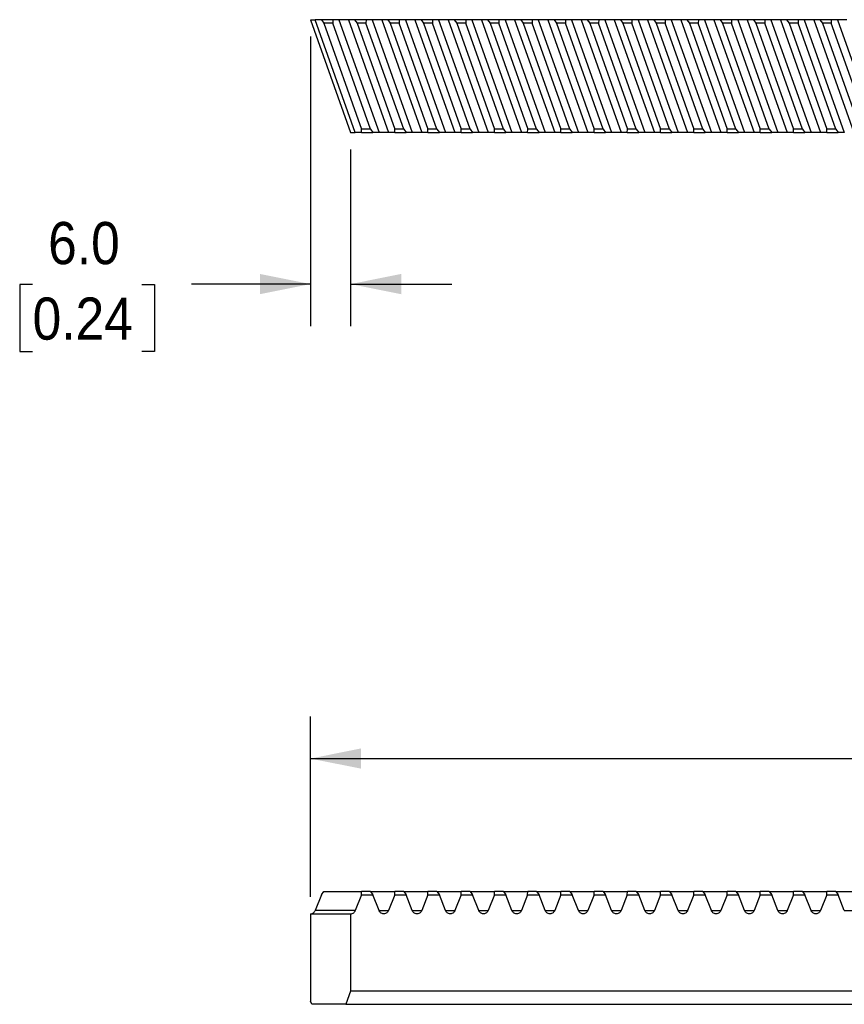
# Model space of a CAD drawing. Header units: millimetres. Extents: x 11 to 559, y 0 to 415.
# Tile 1 of 4: x 29 to 153, y 195 to 343. Entities that reach past the tile are written whole.
import ezdxf

# ---------------------------------------------------------------- set-up
doc = ezdxf.new("R2010")
doc.units = ezdxf.units.MM
doc.header["$LTSCALE"] = 2
doc.linetypes.add('SLD-Solid', pattern=[0])
doc.layers.add('DIMENSIONS', color=140, linetype='SLD-Solid', lineweight=25)
doc.styles.add('SLDTEXTSTYLE0', font='GOTHIC.TTF', dxfattribs={"width": 0.913})
doc.dimstyles.new('SLDDIMSTYLE0', dxfattribs={"dimtxt": 6.35, "dimasz": 7.62, "dimexe": 0, "dimexo": 0.0625, "dimgap": 1.5875, "dimtad": 0, "dimtih": 1, "dimtoh": 1, "dimdec": 1, "dimrnd": 1e-09, "dimzin": 4, "dimdsep": 46, "dimtxsty": 'SLDTEXTSTYLE0', "dimsah": 1, "dimcen": 0.09, "dimadec": 0, "dimazin": 1, "dimtfac": 1, "dimtdec": 1, "dimtofl": 0, "dimtmove": 0, "dimatfit": 3, "dimfxl": 0, "dimfrac": 2, "dimtolj": 1, "dimtzin": 12, "dimarcsym": 0})
doc.dimstyles.new('SLDDIMSTYLE1', dxfattribs={"dimtxt": 6.35, "dimasz": 7.62, "dimexe": 0, "dimexo": 0.0625, "dimgap": 1.5875, "dimtad": 0, "dimtih": 1, "dimtoh": 1, "dimdec": 1, "dimrnd": 1e-09, "dimzin": 4, "dimdsep": 46, "dimtxsty": 'SLDTEXTSTYLE0', "dimsah": 1, "dimcen": 0.09, "dimadec": 0, "dimazin": 1, "dimtfac": 1, "dimtdec": 1, "dimtmove": 0, "dimatfit": 0, "dimfxl": 0, "dimfrac": 2, "dimtolj": 1, "dimtzin": 12, "dimarcsym": 0})

# ---------------------------------------------------------------- blocks, each defined once
blk = doc.blocks.new('_D')
at = {"layer": 'DIMENSIONS'}
for p, q in [((72.95, 211.06), (72.95, 238.24)), ((278.98, 211.06), (278.98, 238.24)), ((72.95, 231.89), (160.25, 231.89)), ((167.75, 231.84), (165.82, 231.84)), ((165.82, 231.84), (165.82, 221.76)), ((184.18, 231.84), (186.11, 231.84)), ((186.11, 231.84), (186.11, 221.76)), ((278.98, 231.89), (191.68, 231.89)), ((165.82, 221.76), (167.75, 221.76)), ((186.11, 221.76), (184.18, 221.76))]:
    blk.add_line(p, q, dxfattribs=at)
for points in [[(72.95, 231.89), (80.57, 230.37), (80.57, 233.42)], [(278.98, 231.89), (271.36, 233.42), (271.36, 230.37)]]:
    blk.add_solid(points, dxfattribs=at)
at = {"layer": 'DIMENSIONS', "char_height": 6.35, "attachment_point": 1, "style": 'SLDTEXTSTYLE0'}
for s, insert in [('206.0', (165.41, 241.25)), ('8.11', (167.75, 229.87))]:
    blk.add_mtext(s, dxfattribs=dict(at, insert=insert))
blk = doc.blocks.new('_D_3')
at = {"layer": 'DIMENSIONS'}
for p, q in [((72.95, 340.6), (72.95, 296.98)), ((78.98, 323.6), (78.98, 296.98)), ((31.14, 303.28), (29.2, 303.28)), ((29.2, 303.28), (29.2, 293.2)), ((47.56, 303.28), (49.49, 303.28)), ((49.49, 303.28), (49.49, 293.2)), ((72.95, 303.33), (55.06, 303.33)), ((78.98, 303.33), (94.22, 303.33)), ((29.2, 293.2), (31.14, 293.2)), ((49.49, 293.2), (47.56, 293.2))]:
    blk.add_line(p, q, dxfattribs=at)
for points in [[(72.95, 303.33), (65.33, 304.86), (65.33, 301.81)], [(78.98, 303.33), (86.6, 301.81), (86.6, 304.86)]]:
    blk.add_solid(points, dxfattribs=at)
at = {"layer": 'DIMENSIONS', "char_height": 6.35, "attachment_point": 1, "style": 'SLDTEXTSTYLE0'}
for s, insert in [('6.0', (33.48, 312.68)), ('0.24', (31.14, 301.31))]:
    blk.add_mtext(s, dxfattribs=dict(at, insert=insert))

msp = doc.modelspace()

# ---------------------------------------------------------------- linework, layer by layer
for p, q in [((72.95, 343.14), (78.98, 326.14)), ((79.69, 326.14), (73.66, 343.14)), ((74.59, 343.14), (73.66, 343.14)), ((74.59, 343.14), (74.96, 342.64)), ((76.31, 343.14), (74.59, 343.14)), ((74.96, 342.64), (80.63, 326.64)), ((76.3, 342.64), (74.96, 342.64)), ((76.31, 343.14), (76.3, 342.64)), ((81.97, 326.64), (76.3, 342.64)), ((77.23, 343.14), (76.31, 343.14)), ((77.23, 343.14), (83.26, 326.14)), ((78.66, 343.14), (84.69, 326.14)), ((79.59, 343.14), (78.66, 343.14)), ((79.59, 343.14), (79.96, 342.64)), ((81.31, 343.14), (79.59, 343.14)), ((79.96, 342.64), (85.63, 326.64)), ((81.3, 342.64), (79.96, 342.64)), ((81.31, 343.14), (81.3, 342.64)), ((86.97, 326.64), (81.3, 342.64)), ((82.23, 343.14), (81.31, 343.14)), ((82.23, 343.14), (88.26, 326.14)), ((83.66, 343.14), (89.69, 326.14)), ((84.59, 343.14), (83.66, 343.14)), ((84.59, 343.14), (84.96, 342.64)), ((86.31, 343.14), (84.59, 343.14)), ((84.96, 342.64), (90.63, 326.64)), ((86.3, 342.64), (84.96, 342.64)), ((86.31, 343.14), (86.3, 342.64)), ((91.97, 326.64), (86.3, 342.64)), ((87.23, 343.14), (86.31, 343.14)), ((87.23, 343.14), (93.26, 326.14)), ((88.66, 343.14), (94.69, 326.14)), ((89.59, 343.14), (88.66, 343.14)), ((89.59, 343.14), (89.96, 342.64)), ((91.31, 343.14), (89.59, 343.14)), ((89.96, 342.64), (95.63, 326.64)), ((91.3, 342.64), (89.96, 342.64)), ((91.31, 343.14), (91.3, 342.64)), ((96.97, 326.64), (91.3, 342.64)), ((92.23, 343.14), (91.31, 343.14)), ((92.23, 343.14), (98.26, 326.14)), ((93.66, 343.14), (99.69, 326.14)), ((94.59, 343.14), (93.66, 343.14)), ((94.59, 343.14), (94.96, 342.64)), ((96.31, 343.14), (94.59, 343.14)), ((96.3, 342.64), (94.96, 342.64)), ((94.96, 342.64), (100.63, 326.64)), ((96.31, 343.14), (96.3, 342.64)), ((101.97, 326.64), (96.3, 342.64)), ((97.23, 343.14), (96.31, 343.14)), ((97.23, 343.14), (103.26, 326.14)), ((98.66, 343.14), (104.69, 326.14)), ((99.59, 343.14), (98.66, 343.14)), ((99.59, 343.14), (99.96, 342.64)), ((101.31, 343.14), (99.59, 343.14)), ((101.3, 342.64), (99.96, 342.64)), ((99.96, 342.64), (105.63, 326.64)), ((101.31, 343.14), (101.3, 342.64)), ((106.97, 326.64), (101.3, 342.64)), ((102.23, 343.14), (101.31, 343.14)), ((102.23, 343.14), (108.26, 326.14)), ((103.66, 343.14), (109.69, 326.14)), ((104.59, 343.14), (103.66, 343.14)), ((104.59, 343.14), (104.96, 342.64)), ((106.31, 343.14), (104.59, 343.14)), ((106.3, 342.64), (104.96, 342.64)), ((104.96, 342.64), (110.63, 326.64)), ((106.31, 343.14), (106.3, 342.64)), ((111.97, 326.64), (106.3, 342.64)), ((107.23, 343.14), (106.31, 343.14)), ((107.23, 343.14), (113.26, 326.14)), ((108.66, 343.14), (114.69, 326.14)), ((109.59, 343.14), (108.66, 343.14)), ((109.59, 343.14), (109.96, 342.64)), ((111.31, 343.14), (109.59, 343.14)), ((111.3, 342.64), (109.96, 342.64)), ((109.96, 342.64), (115.63, 326.64)), ((111.31, 343.14), (111.3, 342.64)), ((116.97, 326.64), (111.3, 342.64)), ((112.23, 343.14), (111.31, 343.14)), ((112.23, 343.14), (118.26, 326.14)), ((113.66, 343.14), (119.69, 326.14)), ((114.59, 343.14), (113.66, 343.14)), ((114.59, 343.14), (114.96, 342.64)), ((116.31, 343.14), (114.59, 343.14)), ((114.96, 342.64), (120.63, 326.64)), ((116.3, 342.64), (114.96, 342.64)), ((116.31, 343.14), (116.3, 342.64)), ((121.97, 326.64), (116.3, 342.64)), ((117.23, 343.14), (116.31, 343.14)), ((117.23, 343.14), (123.26, 326.14)), ((118.66, 343.14), (124.69, 326.14)), ((119.59, 343.14), (118.66, 343.14)), ((119.59, 343.14), (119.96, 342.64)), ((121.31, 343.14), (119.59, 343.14)), ((121.3, 342.64), (119.96, 342.64)), ((119.96, 342.64), (125.63, 326.64)), ((121.31, 343.14), (121.3, 342.64)), ((126.97, 326.64), (121.3, 342.64)), ((122.23, 343.14), (121.31, 343.14)), ((122.23, 343.14), (128.26, 326.14)), ((123.66, 343.14), (129.69, 326.14)), ((124.59, 343.14), (123.66, 343.14)), ((124.59, 343.14), (124.96, 342.64)), ((126.31, 343.14), (124.59, 343.14)), ((126.3, 342.64), (124.96, 342.64)), ((124.96, 342.64), (130.63, 326.64)), ((126.31, 343.14), (126.3, 342.64)), ((131.97, 326.64), (126.3, 342.64)), ((127.23, 343.14), (126.31, 343.14)), ((127.23, 343.14), (133.26, 326.14)), ((128.66, 343.14), (134.69, 326.14)), ((129.59, 343.14), (128.66, 343.14)), ((129.59, 343.14), (129.96, 342.64)), ((131.31, 343.14), (129.59, 343.14)), ((131.3, 342.64), (129.96, 342.64)), ((129.96, 342.64), (135.63, 326.64)), ((131.31, 343.14), (131.3, 342.64)), ((136.97, 326.64), (131.3, 342.64)), ((132.23, 343.14), (131.31, 343.14)), ((132.23, 343.14), (138.26, 326.14)), ((133.66, 343.14), (139.69, 326.14)), ((134.59, 343.14), (133.66, 343.14)), ((134.59, 343.14), (134.96, 342.64)), ((136.31, 343.14), (134.59, 343.14)), ((136.3, 342.64), (134.96, 342.64)), ((134.96, 342.64), (140.63, 326.64)), ((136.31, 343.14), (136.3, 342.64)), ((141.97, 326.64), (136.3, 342.64)), ((137.23, 343.14), (136.31, 343.14)), ((137.23, 343.14), (143.26, 326.14)), ((138.66, 343.14), (144.69, 326.14)), ((139.59, 343.14), (138.66, 343.14)), ((139.59, 343.14), (139.96, 342.64)), ((141.31, 343.14), (139.59, 343.14)), ((141.3, 342.64), (139.96, 342.64)), ((139.96, 342.64), (145.63, 326.64)), ((141.31, 343.14), (141.3, 342.64)), ((146.97, 326.64), (141.3, 342.64)), ((142.23, 343.14), (141.31, 343.14)), ((142.23, 343.14), (148.26, 326.14)), ((143.66, 343.14), (149.69, 326.14)), ((144.59, 343.14), (143.66, 343.14)), ((144.59, 343.14), (144.96, 342.64)), ((146.31, 343.14), (144.59, 343.14)), ((146.3, 342.64), (144.96, 342.64)), ((144.96, 342.64), (150.63, 326.64)), ((146.31, 343.14), (146.3, 342.64)), ((151.97, 326.64), (146.3, 342.64)), ((147.23, 343.14), (146.31, 343.14)), ((147.23, 343.14), (153.26, 326.14)), ((148.66, 343.14), (154.69, 326.14)), ((149.59, 343.14), (148.66, 343.14)), ((149.59, 343.14), (149.96, 342.64)), ((151.31, 343.14), (149.59, 343.14)), ((151.3, 342.64), (149.96, 342.64)), ((149.96, 342.64), (155.63, 326.64)), ((151.31, 343.14), (151.3, 342.64)), ((156.97, 326.64), (151.3, 342.64)), ((152.23, 343.14), (151.31, 343.14)), ((152.23, 343.14), (158.26, 326.14)), ((80.62, 326.14), (80.63, 326.64)), ((81.97, 326.64), (80.63, 326.64)), ((81.97, 326.64), (82.34, 326.14)), ((85.62, 326.14), (85.63, 326.64)), ((86.97, 326.64), (85.63, 326.64)), ((86.97, 326.64), (87.34, 326.14)), ((90.62, 326.14), (90.63, 326.64)), ((91.97, 326.64), (90.63, 326.64)), ((91.97, 326.64), (92.34, 326.14)), ((95.62, 326.14), (95.63, 326.64)), ((96.97, 326.64), (95.63, 326.64)), ((96.97, 326.64), (97.34, 326.14)), ((100.62, 326.14), (100.63, 326.64)), ((101.97, 326.64), (100.63, 326.64)), ((101.97, 326.64), (102.34, 326.14)), ((105.62, 326.14), (105.63, 326.64)), ((106.97, 326.64), (105.63, 326.64)), ((106.97, 326.64), (107.34, 326.14)), ((110.62, 326.14), (110.63, 326.64)), ((111.97, 326.64), (110.63, 326.64)), ((111.97, 326.64), (112.34, 326.14)), ((115.62, 326.14), (115.63, 326.64)), ((116.97, 326.64), (115.63, 326.64)), ((116.97, 326.64), (117.34, 326.14)), ((120.62, 326.14), (120.63, 326.64)), ((121.97, 326.64), (120.63, 326.64)), ((121.97, 326.64), (122.34, 326.14)), ((125.62, 326.14), (125.63, 326.64)), ((126.97, 326.64), (125.63, 326.64)), ((126.97, 326.64), (127.34, 326.14)), ((130.62, 326.14), (130.63, 326.64)), ((131.97, 326.64), (130.63, 326.64)), ((131.97, 326.64), (132.34, 326.14)), ((135.62, 326.14), (135.63, 326.64)), ((136.97, 326.64), (135.63, 326.64)), ((136.97, 326.64), (137.34, 326.14)), ((140.62, 326.14), (140.63, 326.64)), ((141.97, 326.64), (140.63, 326.64)), ((141.97, 326.64), (142.34, 326.14)), ((145.62, 326.14), (145.63, 326.64)), ((146.97, 326.64), (145.63, 326.64)), ((146.97, 326.64), (147.34, 326.14)), ((150.62, 326.14), (150.63, 326.64)), ((151.97, 326.64), (150.63, 326.64)), ((151.97, 326.64), (152.34, 326.14)), ((80.62, 326.14), (79.69, 326.14)), ((80.62, 326.14), (82.34, 326.14)), ((83.26, 326.14), (82.34, 326.14)), ((85.62, 326.14), (84.69, 326.14)), ((85.62, 326.14), (87.34, 326.14)), ((88.26, 326.14), (87.34, 326.14)), ((90.62, 326.14), (89.69, 326.14)), ((90.62, 326.14), (92.34, 326.14)), ((93.26, 326.14), (92.34, 326.14)), ((95.62, 326.14), (94.69, 326.14)), ((95.62, 326.14), (97.34, 326.14)), ((98.26, 326.14), (97.34, 326.14)), ((100.62, 326.14), (99.69, 326.14)), ((100.62, 326.14), (102.34, 326.14)), ((103.26, 326.14), (102.34, 326.14)), ((105.62, 326.14), (104.69, 326.14)), ((105.62, 326.14), (107.34, 326.14)), ((108.26, 326.14), (107.34, 326.14)), ((110.62, 326.14), (109.69, 326.14)), ((110.62, 326.14), (112.34, 326.14)), ((113.26, 326.14), (112.34, 326.14)), ((115.62, 326.14), (114.69, 326.14)), ((115.62, 326.14), (117.34, 326.14)), ((118.26, 326.14), (117.34, 326.14)), ((120.62, 326.14), (119.69, 326.14)), ((120.62, 326.14), (122.34, 326.14)), ((123.26, 326.14), (122.34, 326.14)), ((125.62, 326.14), (124.69, 326.14)), ((125.62, 326.14), (127.34, 326.14)), ((128.26, 326.14), (127.34, 326.14)), ((130.62, 326.14), (129.69, 326.14)), ((130.62, 326.14), (132.34, 326.14)), ((133.26, 326.14), (132.34, 326.14)), ((135.62, 326.14), (134.69, 326.14)), ((135.62, 326.14), (137.34, 326.14)), ((138.26, 326.14), (137.34, 326.14)), ((140.62, 326.14), (139.69, 326.14)), ((140.62, 326.14), (142.34, 326.14)), ((143.26, 326.14), (142.34, 326.14)), ((145.62, 326.14), (144.69, 326.14)), ((145.62, 326.14), (147.34, 326.14)), ((148.26, 326.14), (147.34, 326.14)), ((150.62, 326.14), (149.69, 326.14)), ((150.62, 326.14), (152.34, 326.14)), ((153.26, 326.14), (152.34, 326.14)), ((74.59, 211.39), (73.66, 209.01)), ((74.59, 211.39), (74.96, 211.89)), ((74.96, 211.89), (80.63, 211.89)), ((80.62, 211.39), (79.69, 209.01)), ((80.62, 211.39), (80.63, 211.89)), ((80.62, 211.39), (82.34, 211.39)), ((81.97, 211.89), (80.63, 211.89)), ((81.97, 211.89), (85.63, 211.89)), ((81.97, 211.89), (82.34, 211.39)), ((83.26, 209.01), (82.34, 211.39)), ((85.62, 211.39), (84.69, 209.01)), ((85.62, 211.39), (85.63, 211.89)), ((85.62, 211.39), (87.34, 211.39)), ((86.97, 211.89), (85.63, 211.89)), ((86.97, 211.89), (87.34, 211.39)), ((86.97, 211.89), (90.63, 211.89)), ((88.26, 209.01), (87.34, 211.39)), ((90.62, 211.39), (89.69, 209.01)), ((90.62, 211.39), (90.63, 211.89)), ((90.62, 211.39), (92.34, 211.39)), ((91.97, 211.89), (90.63, 211.89)), ((91.97, 211.89), (95.63, 211.89)), ((91.97, 211.89), (92.34, 211.39)), ((93.26, 209.01), (92.34, 211.39)), ((95.62, 211.39), (94.69, 209.01)), ((95.62, 211.39), (95.63, 211.89)), ((95.62, 211.39), (97.34, 211.39)), ((96.97, 211.89), (95.63, 211.89)), ((96.97, 211.89), (97.34, 211.39)), ((96.97, 211.89), (100.63, 211.89)), ((98.26, 209.01), (97.34, 211.39)), ((100.62, 211.39), (99.69, 209.01)), ((100.62, 211.39), (100.63, 211.89)), ((100.62, 211.39), (102.34, 211.39)), ((101.97, 211.89), (100.63, 211.89)), ((101.97, 211.89), (105.63, 211.89)), ((101.97, 211.89), (102.34, 211.39)), ((103.26, 209.01), (102.34, 211.39)), ((105.62, 211.39), (104.69, 209.01)), ((105.62, 211.39), (105.63, 211.89)), ((105.62, 211.39), (107.34, 211.39)), ((106.97, 211.89), (105.63, 211.89)), ((106.97, 211.89), (107.34, 211.39)), ((106.97, 211.89), (110.63, 211.89)), ((108.26, 209.01), (107.34, 211.39)), ((110.62, 211.39), (109.69, 209.01)), ((110.62, 211.39), (110.63, 211.89)), ((110.62, 211.39), (112.34, 211.39)), ((111.97, 211.89), (110.63, 211.89)), ((111.97, 211.89), (115.63, 211.89)), ((111.97, 211.89), (112.34, 211.39)), ((113.26, 209.01), (112.34, 211.39)), ((115.62, 211.39), (114.69, 209.01)), ((115.62, 211.39), (115.63, 211.89)), ((115.62, 211.39), (117.34, 211.39)), ((116.97, 211.89), (115.63, 211.89)), ((116.97, 211.89), (117.34, 211.39)), ((116.97, 211.89), (120.63, 211.89)), ((118.26, 209.01), (117.34, 211.39)), ((120.62, 211.39), (119.69, 209.01)), ((120.62, 211.39), (120.63, 211.89)), ((120.62, 211.39), (122.34, 211.39)), ((121.97, 211.89), (120.63, 211.89)), ((121.97, 211.89), (125.63, 211.89)), ((121.97, 211.89), (122.34, 211.39)), ((123.26, 209.01), (122.34, 211.39)), ((125.62, 211.39), (124.69, 209.01)), ((125.62, 211.39), (125.63, 211.89)), ((125.62, 211.39), (127.34, 211.39)), ((126.97, 211.89), (125.63, 211.89)), ((126.97, 211.89), (130.63, 211.89)), ((126.97, 211.89), (127.34, 211.39)), ((128.26, 209.01), (127.34, 211.39)), ((130.62, 211.39), (129.69, 209.01)), ((130.62, 211.39), (130.63, 211.89)), ((130.62, 211.39), (132.34, 211.39)), ((131.97, 211.89), (130.63, 211.89)), ((131.97, 211.89), (132.34, 211.39)), ((131.97, 211.89), (135.63, 211.89)), ((133.26, 209.01), (132.34, 211.39)), ((135.62, 211.39), (134.69, 209.01)), ((135.62, 211.39), (135.63, 211.89)), ((135.62, 211.39), (137.34, 211.39)), ((136.97, 211.89), (135.63, 211.89)), ((136.97, 211.89), (140.63, 211.89)), ((136.97, 211.89), (137.34, 211.39)), ((138.26, 209.01), (137.34, 211.39)), ((140.62, 211.39), (139.69, 209.01)), ((140.62, 211.39), (140.63, 211.89)), ((140.62, 211.39), (142.34, 211.39)), ((141.97, 211.89), (140.63, 211.89)), ((141.97, 211.89), (142.34, 211.39)), ((141.97, 211.89), (145.63, 211.89)), ((143.26, 209.01), (142.34, 211.39)), ((145.62, 211.39), (144.69, 209.01)), ((145.62, 211.39), (145.63, 211.89)), ((145.62, 211.39), (147.34, 211.39)), ((146.97, 211.89), (145.63, 211.89)), ((146.97, 211.89), (150.63, 211.89)), ((146.97, 211.89), (147.34, 211.39)), ((148.26, 209.01), (147.34, 211.39)), ((150.62, 211.39), (149.69, 209.01)), ((150.62, 211.39), (150.63, 211.89)), ((150.62, 211.39), (152.34, 211.39)), ((151.97, 211.89), (150.63, 211.89)), ((151.97, 211.89), (152.34, 211.39)), ((151.97, 211.89), (155.63, 211.89)), ((153.26, 209.01), (152.34, 211.39)), ((72.95, 208.52), (72.95, 195.39)), ((72.95, 208.52), (78.98, 208.52)), ((79.69, 209.01), (73.66, 209.01)), ((78.98, 208.52), (78.98, 196.89)), ((83.26, 209.01), (84.69, 209.01)), ((88.26, 209.01), (89.69, 209.01)), ((93.26, 209.01), (94.69, 209.01)), ((98.26, 209.01), (99.69, 209.01)), ((103.26, 209.01), (104.69, 209.01)), ((108.26, 209.01), (109.69, 209.01)), ((113.26, 209.01), (114.69, 209.01)), ((118.26, 209.01), (119.69, 209.01)), ((123.26, 209.01), (124.69, 209.01)), ((128.26, 209.01), (129.69, 209.01)), ((133.26, 209.01), (134.69, 209.01)), ((138.26, 209.01), (139.69, 209.01)), ((143.26, 209.01), (144.69, 209.01)), ((148.26, 209.01), (149.69, 209.01)), ((153.26, 209.01), (154.69, 209.01)), ((78.98, 196.89), (78.27, 194.89)), ((278.98, 196.89), (78.98, 196.89)), ((73.13, 194.89), (72.95, 195.39)), ((78.27, 194.89), (73.13, 194.89)), ((78.27, 194.89), (278.27, 194.89))]:
    msp.add_line(p, q)
for points, knots in [([(72.95, 343.14), (73.04, 343.14), (73.12, 343.14), (73.29, 343.14), (73.36, 343.14), (73.54, 343.14), (73.62, 343.14), (73.66, 343.14)], [0, 0, 0, 0, 0.25, 0.25, 0.5, 0.5, 1, 1, 1, 1]), ([(78.66, 343.14), (78.62, 343.14), (78.54, 343.14), (78.36, 343.14), (78.29, 343.14), (78.12, 343.14), (78.04, 343.14), (77.86, 343.14), (77.77, 343.14), (77.61, 343.14), (77.54, 343.14), (77.36, 343.14), (77.28, 343.14), (77.23, 343.14)], [0, 0, 0, 0, 0.25, 0.25, 0.375, 0.375, 0.5, 0.5, 0.625, 0.625, 0.75, 0.75, 1, 1, 1, 1]), ([(83.66, 343.14), (83.62, 343.14), (83.54, 343.14), (83.36, 343.14), (83.29, 343.14), (83.12, 343.14), (83.04, 343.14), (82.86, 343.14), (82.77, 343.14), (82.61, 343.14), (82.54, 343.14), (82.36, 343.14), (82.28, 343.14), (82.23, 343.14)], [0, 0, 0, 0, 0.25, 0.25, 0.375, 0.375, 0.5, 0.5, 0.625, 0.625, 0.75, 0.75, 1, 1, 1, 1]), ([(88.66, 343.14), (88.62, 343.14), (88.54, 343.14), (88.36, 343.14), (88.29, 343.14), (88.12, 343.14), (88.04, 343.14), (87.86, 343.14), (87.77, 343.14), (87.61, 343.14), (87.54, 343.14), (87.36, 343.14), (87.28, 343.14), (87.23, 343.14)], [0, 0, 0, 0, 0.25, 0.25, 0.375, 0.375, 0.5, 0.5, 0.625, 0.625, 0.75, 0.75, 1, 1, 1, 1]), ([(93.66, 343.14), (93.62, 343.14), (93.54, 343.14), (93.36, 343.14), (93.29, 343.14), (93.12, 343.14), (93.04, 343.14), (92.86, 343.14), (92.77, 343.14), (92.61, 343.14), (92.54, 343.14), (92.36, 343.14), (92.28, 343.14), (92.23, 343.14)], [0, 0, 0, 0, 0.25, 0.25, 0.375, 0.375, 0.5, 0.5, 0.625, 0.625, 0.75, 0.75, 1, 1, 1, 1]), ([(98.66, 343.14), (98.62, 343.14), (98.54, 343.14), (98.36, 343.14), (98.29, 343.14), (98.12, 343.14), (98.04, 343.14), (97.86, 343.14), (97.77, 343.14), (97.61, 343.14), (97.54, 343.14), (97.36, 343.14), (97.28, 343.14), (97.23, 343.14)], [0, 0, 0, 0, 0.25, 0.25, 0.375, 0.375, 0.5, 0.5, 0.625, 0.625, 0.75, 0.75, 1, 1, 1, 1]), ([(103.66, 343.14), (103.62, 343.14), (103.54, 343.14), (103.36, 343.14), (103.29, 343.14), (103.12, 343.14), (103.04, 343.14), (102.86, 343.14), (102.77, 343.14), (102.61, 343.14), (102.54, 343.14), (102.36, 343.14), (102.28, 343.14), (102.23, 343.14)], [0, 0, 0, 0, 0.25, 0.25, 0.375, 0.375, 0.5, 0.5, 0.625, 0.625, 0.75, 0.75, 1, 1, 1, 1]), ([(108.66, 343.14), (108.62, 343.14), (108.54, 343.14), (108.36, 343.14), (108.29, 343.14), (108.12, 343.14), (108.04, 343.14), (107.86, 343.14), (107.77, 343.14), (107.61, 343.14), (107.54, 343.14), (107.36, 343.14), (107.28, 343.14), (107.23, 343.14)], [0, 0, 0, 0, 0.25, 0.25, 0.375, 0.375, 0.5, 0.5, 0.625, 0.625, 0.75, 0.75, 1, 1, 1, 1]), ([(113.66, 343.14), (113.62, 343.14), (113.54, 343.14), (113.36, 343.14), (113.29, 343.14), (113.12, 343.14), (113.04, 343.14), (112.86, 343.14), (112.77, 343.14), (112.61, 343.14), (112.54, 343.14), (112.36, 343.14), (112.28, 343.14), (112.23, 343.14)], [0, 0, 0, 0, 0.25, 0.25, 0.375, 0.375, 0.5, 0.5, 0.625, 0.625, 0.75, 0.75, 1, 1, 1, 1]), ([(118.66, 343.14), (118.62, 343.14), (118.54, 343.14), (118.36, 343.14), (118.29, 343.14), (118.12, 343.14), (118.04, 343.14), (117.86, 343.14), (117.77, 343.14), (117.61, 343.14), (117.54, 343.14), (117.36, 343.14), (117.28, 343.14), (117.23, 343.14)], [0, 0, 0, 0, 0.25, 0.25, 0.375, 0.375, 0.5, 0.5, 0.625, 0.625, 0.75, 0.75, 1, 1, 1, 1]), ([(123.66, 343.14), (123.62, 343.14), (123.54, 343.14), (123.36, 343.14), (123.29, 343.14), (123.12, 343.14), (123.04, 343.14), (122.86, 343.14), (122.77, 343.14), (122.61, 343.14), (122.54, 343.14), (122.36, 343.14), (122.28, 343.14), (122.23, 343.14)], [0, 0, 0, 0, 0.25, 0.25, 0.375, 0.375, 0.5, 0.5, 0.625, 0.625, 0.75, 0.75, 1, 1, 1, 1]), ([(128.66, 343.14), (128.62, 343.14), (128.54, 343.14), (128.36, 343.14), (128.29, 343.14), (128.12, 343.14), (128.04, 343.14), (127.86, 343.14), (127.77, 343.14), (127.61, 343.14), (127.54, 343.14), (127.36, 343.14), (127.28, 343.14), (127.23, 343.14)], [0, 0, 0, 0, 0.25, 0.25, 0.375, 0.375, 0.5, 0.5, 0.625, 0.625, 0.75, 0.75, 1, 1, 1, 1]), ([(133.66, 343.14), (133.62, 343.14), (133.54, 343.14), (133.36, 343.14), (133.29, 343.14), (133.12, 343.14), (133.04, 343.14), (132.86, 343.14), (132.77, 343.14), (132.61, 343.14), (132.54, 343.14), (132.36, 343.14), (132.28, 343.14), (132.23, 343.14)], [0, 0, 0, 0, 0.25, 0.25, 0.375, 0.375, 0.5, 0.5, 0.625, 0.625, 0.75, 0.75, 1, 1, 1, 1]), ([(138.66, 343.14), (138.62, 343.14), (138.54, 343.14), (138.36, 343.14), (138.29, 343.14), (138.12, 343.14), (138.04, 343.14), (137.86, 343.14), (137.77, 343.14), (137.61, 343.14), (137.54, 343.14), (137.36, 343.14), (137.28, 343.14), (137.23, 343.14)], [0, 0, 0, 0, 0.25, 0.25, 0.375, 0.375, 0.5, 0.5, 0.625, 0.625, 0.75, 0.75, 1, 1, 1, 1]), ([(143.66, 343.14), (143.62, 343.14), (143.54, 343.14), (143.36, 343.14), (143.29, 343.14), (143.12, 343.14), (143.04, 343.14), (142.86, 343.14), (142.77, 343.14), (142.61, 343.14), (142.54, 343.14), (142.36, 343.14), (142.28, 343.14), (142.23, 343.14)], [0, 0, 0, 0, 0.25, 0.25, 0.375, 0.375, 0.5, 0.5, 0.625, 0.625, 0.75, 0.75, 1, 1, 1, 1]), ([(148.66, 343.14), (148.62, 343.14), (148.54, 343.14), (148.36, 343.14), (148.29, 343.14), (148.12, 343.14), (148.04, 343.14), (147.86, 343.14), (147.77, 343.14), (147.61, 343.14), (147.54, 343.14), (147.36, 343.14), (147.28, 343.14), (147.23, 343.14)], [0, 0, 0, 0, 0.25, 0.25, 0.375, 0.375, 0.5, 0.5, 0.625, 0.625, 0.75, 0.75, 1, 1, 1, 1]), ([(153.66, 343.14), (153.62, 343.14), (153.54, 343.14), (153.36, 343.14), (153.29, 343.14), (153.12, 343.14), (153.04, 343.14), (152.86, 343.14), (152.77, 343.14), (152.61, 343.14), (152.54, 343.14), (152.36, 343.14), (152.28, 343.14), (152.23, 343.14)], [0, 0, 0, 0, 0.25, 0.25, 0.375, 0.375, 0.5, 0.5, 0.625, 0.625, 0.75, 0.75, 1, 1, 1, 1]), ([(78.98, 326.14), (79.07, 326.14), (79.15, 326.14), (79.31, 326.14), (79.39, 326.14), (79.57, 326.14), (79.65, 326.14), (79.69, 326.14)], [0, 0, 0, 0, 0.25, 0.25, 0.5, 0.5, 1, 1, 1, 1]), ([(84.69, 326.14), (84.65, 326.14), (84.57, 326.14), (84.39, 326.14), (84.31, 326.14), (84.15, 326.14), (84.07, 326.14), (83.89, 326.14), (83.8, 326.14), (83.64, 326.14), (83.57, 326.14), (83.38, 326.14), (83.31, 326.14), (83.26, 326.14)], [0, 0, 0, 0, 0.25, 0.25, 0.375, 0.375, 0.5, 0.5, 0.625, 0.625, 0.75, 0.75, 1, 1, 1, 1]), ([(89.69, 326.14), (89.65, 326.14), (89.57, 326.14), (89.39, 326.14), (89.31, 326.14), (89.15, 326.14), (89.07, 326.14), (88.89, 326.14), (88.8, 326.14), (88.64, 326.14), (88.57, 326.14), (88.38, 326.14), (88.31, 326.14), (88.26, 326.14)], [0, 0, 0, 0, 0.25, 0.25, 0.375, 0.375, 0.5, 0.5, 0.625, 0.625, 0.75, 0.75, 1, 1, 1, 1]), ([(94.69, 326.14), (94.65, 326.14), (94.57, 326.14), (94.39, 326.14), (94.31, 326.14), (94.15, 326.14), (94.07, 326.14), (93.89, 326.14), (93.8, 326.14), (93.64, 326.14), (93.57, 326.14), (93.38, 326.14), (93.31, 326.14), (93.26, 326.14)], [0, 0, 0, 0, 0.25, 0.25, 0.375, 0.375, 0.5, 0.5, 0.625, 0.625, 0.75, 0.75, 1, 1, 1, 1]), ([(99.69, 326.14), (99.65, 326.14), (99.57, 326.14), (99.39, 326.14), (99.31, 326.14), (99.15, 326.14), (99.07, 326.14), (98.89, 326.14), (98.8, 326.14), (98.64, 326.14), (98.57, 326.14), (98.38, 326.14), (98.31, 326.14), (98.26, 326.14)], [0, 0, 0, 0, 0.25, 0.25, 0.375, 0.375, 0.5, 0.5, 0.625, 0.625, 0.75, 0.75, 1, 1, 1, 1]), ([(104.69, 326.14), (104.65, 326.14), (104.57, 326.14), (104.39, 326.14), (104.31, 326.14), (104.15, 326.14), (104.07, 326.14), (103.89, 326.14), (103.8, 326.14), (103.64, 326.14), (103.57, 326.14), (103.38, 326.14), (103.31, 326.14), (103.26, 326.14)], [0, 0, 0, 0, 0.25, 0.25, 0.375, 0.375, 0.5, 0.5, 0.625, 0.625, 0.75, 0.75, 1, 1, 1, 1]), ([(109.69, 326.14), (109.65, 326.14), (109.57, 326.14), (109.39, 326.14), (109.31, 326.14), (109.15, 326.14), (109.07, 326.14), (108.89, 326.14), (108.8, 326.14), (108.64, 326.14), (108.57, 326.14), (108.38, 326.14), (108.31, 326.14), (108.26, 326.14)], [0, 0, 0, 0, 0.25, 0.25, 0.375, 0.375, 0.5, 0.5, 0.625, 0.625, 0.75, 0.75, 1, 1, 1, 1]), ([(114.69, 326.14), (114.65, 326.14), (114.57, 326.14), (114.39, 326.14), (114.31, 326.14), (114.15, 326.14), (114.07, 326.14), (113.89, 326.14), (113.8, 326.14), (113.64, 326.14), (113.57, 326.14), (113.38, 326.14), (113.31, 326.14), (113.26, 326.14)], [0, 0, 0, 0, 0.25, 0.25, 0.375, 0.375, 0.5, 0.5, 0.625, 0.625, 0.75, 0.75, 1, 1, 1, 1]), ([(119.69, 326.14), (119.65, 326.14), (119.57, 326.14), (119.39, 326.14), (119.31, 326.14), (119.15, 326.14), (119.07, 326.14), (118.89, 326.14), (118.8, 326.14), (118.64, 326.14), (118.57, 326.14), (118.38, 326.14), (118.31, 326.14), (118.26, 326.14)], [0, 0, 0, 0, 0.25, 0.25, 0.375, 0.375, 0.5, 0.5, 0.625, 0.625, 0.75, 0.75, 1, 1, 1, 1]), ([(124.69, 326.14), (124.65, 326.14), (124.57, 326.14), (124.39, 326.14), (124.31, 326.14), (124.15, 326.14), (124.07, 326.14), (123.89, 326.14), (123.8, 326.14), (123.64, 326.14), (123.57, 326.14), (123.38, 326.14), (123.31, 326.14), (123.26, 326.14)], [0, 0, 0, 0, 0.25, 0.25, 0.375, 0.375, 0.5, 0.5, 0.625, 0.625, 0.75, 0.75, 1, 1, 1, 1]), ([(129.69, 326.14), (129.65, 326.14), (129.57, 326.14), (129.39, 326.14), (129.31, 326.14), (129.15, 326.14), (129.07, 326.14), (128.89, 326.14), (128.8, 326.14), (128.64, 326.14), (128.57, 326.14), (128.38, 326.14), (128.31, 326.14), (128.26, 326.14)], [0, 0, 0, 0, 0.25, 0.25, 0.375, 0.375, 0.5, 0.5, 0.625, 0.625, 0.75, 0.75, 1, 1, 1, 1]), ([(134.69, 326.14), (134.65, 326.14), (134.57, 326.14), (134.39, 326.14), (134.31, 326.14), (134.15, 326.14), (134.07, 326.14), (133.89, 326.14), (133.8, 326.14), (133.64, 326.14), (133.57, 326.14), (133.38, 326.14), (133.31, 326.14), (133.26, 326.14)], [0, 0, 0, 0, 0.25, 0.25, 0.375, 0.375, 0.5, 0.5, 0.625, 0.625, 0.75, 0.75, 1, 1, 1, 1]), ([(139.69, 326.14), (139.65, 326.14), (139.57, 326.14), (139.39, 326.14), (139.31, 326.14), (139.15, 326.14), (139.07, 326.14), (138.89, 326.14), (138.8, 326.14), (138.64, 326.14), (138.57, 326.14), (138.38, 326.14), (138.31, 326.14), (138.26, 326.14)], [0, 0, 0, 0, 0.25, 0.25, 0.375, 0.375, 0.5, 0.5, 0.625, 0.625, 0.75, 0.75, 1, 1, 1, 1]), ([(144.69, 326.14), (144.65, 326.14), (144.57, 326.14), (144.39, 326.14), (144.31, 326.14), (144.15, 326.14), (144.07, 326.14), (143.89, 326.14), (143.8, 326.14), (143.64, 326.14), (143.57, 326.14), (143.38, 326.14), (143.31, 326.14), (143.26, 326.14)], [0, 0, 0, 0, 0.25, 0.25, 0.375, 0.375, 0.5, 0.5, 0.625, 0.625, 0.75, 0.75, 1, 1, 1, 1]), ([(149.69, 326.14), (149.65, 326.14), (149.57, 326.14), (149.39, 326.14), (149.31, 326.14), (149.15, 326.14), (149.07, 326.14), (148.89, 326.14), (148.8, 326.14), (148.64, 326.14), (148.57, 326.14), (148.38, 326.14), (148.31, 326.14), (148.26, 326.14)], [0, 0, 0, 0, 0.25, 0.25, 0.375, 0.375, 0.5, 0.5, 0.625, 0.625, 0.75, 0.75, 1, 1, 1, 1]), ([(72.95, 208.52), (73.04, 208.52), (73.12, 208.53), (73.29, 208.59), (73.36, 208.63), (73.54, 208.78), (73.62, 208.9), (73.66, 209.01)], [0, 0, 0, 0, 0.25, 0.25, 0.5, 0.5, 1, 1, 1, 1]), ([(78.98, 208.52), (79.07, 208.52), (79.15, 208.53), (79.31, 208.59), (79.39, 208.63), (79.57, 208.78), (79.65, 208.9), (79.69, 209.01)], [0, 0, 0, 0, 0.25, 0.25, 0.5, 0.5, 1, 1, 1, 1]), ([(84.69, 209.01), (84.65, 208.9), (84.57, 208.78), (84.39, 208.63), (84.31, 208.59), (84.15, 208.53), (84.07, 208.52), (83.89, 208.52), (83.8, 208.53), (83.64, 208.59), (83.57, 208.63), (83.38, 208.78), (83.31, 208.9), (83.26, 209.01)], [0, 0, 0, 0, 0.25, 0.25, 0.375, 0.375, 0.5, 0.5, 0.625, 0.625, 0.75, 0.75, 1, 1, 1, 1]), ([(89.69, 209.01), (89.65, 208.9), (89.57, 208.78), (89.39, 208.63), (89.31, 208.59), (89.15, 208.53), (89.07, 208.52), (88.89, 208.52), (88.8, 208.53), (88.64, 208.59), (88.57, 208.63), (88.38, 208.78), (88.31, 208.9), (88.26, 209.01)], [0, 0, 0, 0, 0.25, 0.25, 0.375, 0.375, 0.5, 0.5, 0.625, 0.625, 0.75, 0.75, 1, 1, 1, 1]), ([(94.69, 209.01), (94.65, 208.9), (94.57, 208.78), (94.39, 208.63), (94.31, 208.59), (94.15, 208.53), (94.07, 208.52), (93.89, 208.52), (93.8, 208.53), (93.64, 208.59), (93.57, 208.63), (93.38, 208.78), (93.31, 208.9), (93.26, 209.01)], [0, 0, 0, 0, 0.25, 0.25, 0.375, 0.375, 0.5, 0.5, 0.625, 0.625, 0.75, 0.75, 1, 1, 1, 1]), ([(99.69, 209.01), (99.65, 208.9), (99.57, 208.78), (99.39, 208.63), (99.31, 208.59), (99.15, 208.53), (99.07, 208.52), (98.89, 208.52), (98.8, 208.53), (98.64, 208.59), (98.57, 208.63), (98.38, 208.78), (98.31, 208.9), (98.26, 209.01)], [0, 0, 0, 0, 0.25, 0.25, 0.375, 0.375, 0.5, 0.5, 0.625, 0.625, 0.75, 0.75, 1, 1, 1, 1]), ([(104.69, 209.01), (104.65, 208.9), (104.57, 208.78), (104.39, 208.63), (104.31, 208.59), (104.15, 208.53), (104.07, 208.52), (103.89, 208.52), (103.8, 208.53), (103.64, 208.59), (103.57, 208.63), (103.38, 208.78), (103.31, 208.9), (103.26, 209.01)], [0, 0, 0, 0, 0.25, 0.25, 0.375, 0.375, 0.5, 0.5, 0.625, 0.625, 0.75, 0.75, 1, 1, 1, 1]), ([(109.69, 209.01), (109.65, 208.9), (109.57, 208.78), (109.39, 208.63), (109.31, 208.59), (109.15, 208.53), (109.07, 208.52), (108.89, 208.52), (108.8, 208.53), (108.64, 208.59), (108.57, 208.63), (108.38, 208.78), (108.31, 208.9), (108.26, 209.01)], [0, 0, 0, 0, 0.25, 0.25, 0.375, 0.375, 0.5, 0.5, 0.625, 0.625, 0.75, 0.75, 1, 1, 1, 1]), ([(114.69, 209.01), (114.65, 208.9), (114.57, 208.78), (114.39, 208.63), (114.31, 208.59), (114.15, 208.53), (114.07, 208.52), (113.89, 208.52), (113.8, 208.53), (113.64, 208.59), (113.57, 208.63), (113.38, 208.78), (113.31, 208.9), (113.26, 209.01)], [0, 0, 0, 0, 0.25, 0.25, 0.375, 0.375, 0.5, 0.5, 0.625, 0.625, 0.75, 0.75, 1, 1, 1, 1]), ([(119.69, 209.01), (119.65, 208.9), (119.57, 208.78), (119.39, 208.63), (119.31, 208.59), (119.15, 208.53), (119.07, 208.52), (118.89, 208.52), (118.8, 208.53), (118.64, 208.59), (118.57, 208.63), (118.38, 208.78), (118.31, 208.9), (118.26, 209.01)], [0, 0, 0, 0, 0.25, 0.25, 0.375, 0.375, 0.5, 0.5, 0.625, 0.625, 0.75, 0.75, 1, 1, 1, 1]), ([(124.69, 209.01), (124.65, 208.9), (124.57, 208.78), (124.39, 208.63), (124.31, 208.59), (124.15, 208.53), (124.07, 208.52), (123.89, 208.52), (123.8, 208.53), (123.64, 208.59), (123.57, 208.63), (123.38, 208.78), (123.31, 208.9), (123.26, 209.01)], [0, 0, 0, 0, 0.25, 0.25, 0.375, 0.375, 0.5, 0.5, 0.625, 0.625, 0.75, 0.75, 1, 1, 1, 1]), ([(129.69, 209.01), (129.65, 208.9), (129.57, 208.78), (129.39, 208.63), (129.31, 208.59), (129.15, 208.53), (129.07, 208.52), (128.89, 208.52), (128.8, 208.53), (128.64, 208.59), (128.57, 208.63), (128.38, 208.78), (128.31, 208.9), (128.26, 209.01)], [0, 0, 0, 0, 0.25, 0.25, 0.375, 0.375, 0.5, 0.5, 0.625, 0.625, 0.75, 0.75, 1, 1, 1, 1]), ([(134.69, 209.01), (134.65, 208.9), (134.57, 208.78), (134.39, 208.63), (134.31, 208.59), (134.15, 208.53), (134.07, 208.52), (133.89, 208.52), (133.8, 208.53), (133.64, 208.59), (133.57, 208.63), (133.38, 208.78), (133.31, 208.9), (133.26, 209.01)], [0, 0, 0, 0, 0.25, 0.25, 0.375, 0.375, 0.5, 0.5, 0.625, 0.625, 0.75, 0.75, 1, 1, 1, 1]), ([(139.69, 209.01), (139.65, 208.9), (139.57, 208.78), (139.39, 208.63), (139.31, 208.59), (139.15, 208.53), (139.07, 208.52), (138.89, 208.52), (138.8, 208.53), (138.64, 208.59), (138.57, 208.63), (138.38, 208.78), (138.31, 208.9), (138.26, 209.01)], [0, 0, 0, 0, 0.25, 0.25, 0.375, 0.375, 0.5, 0.5, 0.625, 0.625, 0.75, 0.75, 1, 1, 1, 1]), ([(144.69, 209.01), (144.65, 208.9), (144.57, 208.78), (144.39, 208.63), (144.31, 208.59), (144.15, 208.53), (144.07, 208.52), (143.89, 208.52), (143.8, 208.53), (143.64, 208.59), (143.57, 208.63), (143.38, 208.78), (143.31, 208.9), (143.26, 209.01)], [0, 0, 0, 0, 0.25, 0.25, 0.375, 0.375, 0.5, 0.5, 0.625, 0.625, 0.75, 0.75, 1, 1, 1, 1]), ([(149.69, 209.01), (149.65, 208.9), (149.57, 208.78), (149.39, 208.63), (149.31, 208.59), (149.15, 208.53), (149.07, 208.52), (148.89, 208.52), (148.8, 208.53), (148.64, 208.59), (148.57, 208.63), (148.38, 208.78), (148.31, 208.9), (148.26, 209.01)], [0, 0, 0, 0, 0.25, 0.25, 0.375, 0.375, 0.5, 0.5, 0.625, 0.625, 0.75, 0.75, 1, 1, 1, 1])]:
    msp.add_open_spline(points, degree=3, knots=knots)

# ---------------------------------------------------------------- dimensions: what is measured, and where the dimension line sits
at = {"layer": 'DIMENSIONS'}
for base, p1, p2, dimstyle, picture, middle in [((72.95, 303.33), (78.98, 326.14), (72.95, 343.14), 'SLDDIMSTYLE1', '_D_3', (39.35, 303.33)), ((72.95, 231.89), (278.98, 208.52), (72.95, 208.52), 'SLDDIMSTYLE0', '_D', (175.96, 231.89))]:
    dim = msp.add_linear_dim(base=base, p1=p1, p2=p2, dimstyle=dimstyle, dxfattribs=at)
    dim.commit()
    dim.dimension.update_dxf_attribs({"geometry": picture, "text_midpoint": middle, "dimtype": 160})

doc.saveas('drawing.dxf')
